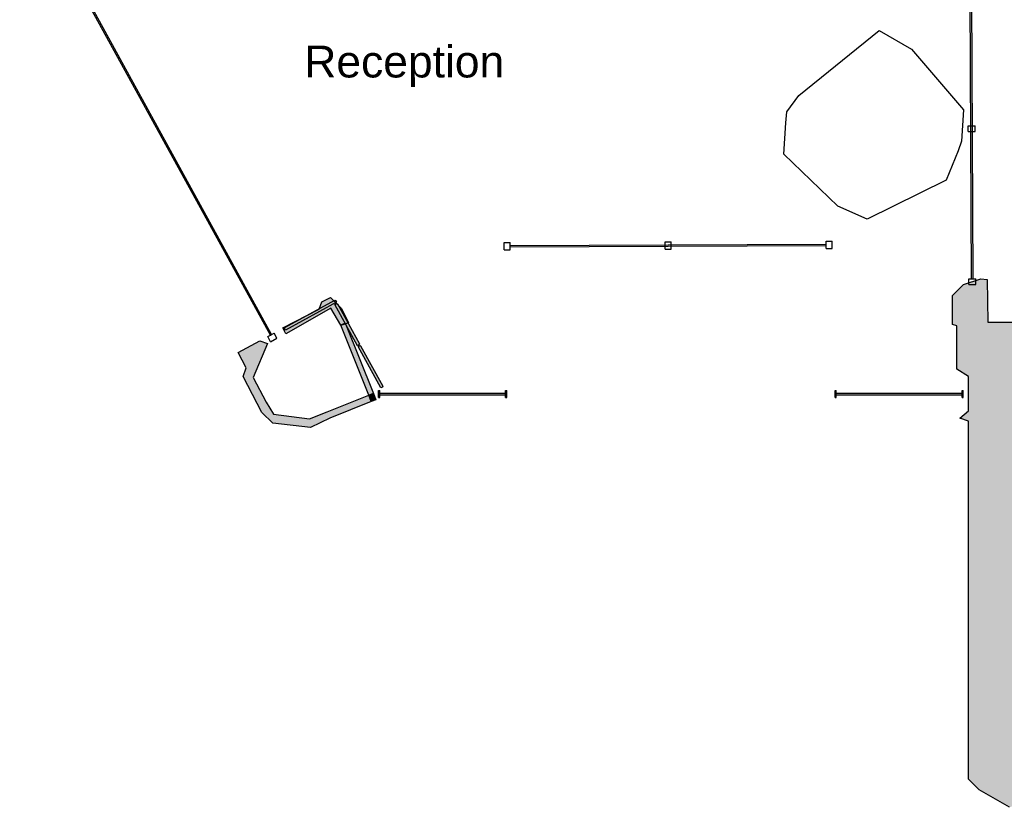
# Model space of a CAD drawing. Header units: millimetres. Extents: x -4985 to 43235, y -185 to 35000.
# Tile 2 of 14: x 9138 to 15954, y -185 to 5270. Entities that reach past the tile are written whole.
import ezdxf
from ezdxf.enums import TextEntityAlignment as Align

# ---------------------------------------------------------------- set-up
doc = ezdxf.new("R2010")
doc.units = ezdxf.units.MM
for name, color, linetype in [('A-ARREDI', 9, 'Continuous'), ('A-MURI-ESISTENTI', 7, 'Continuous'), ('A-PARETI-VETRATE', 5, 'Continuous'), ('A-PILASTRI', 8, 'Continuous'), ('A-TESTI', 7, 'Continuous'), ('A-VETRINE', 4, 'Continuous')]:
    doc.layers.add(name, color=color, linetype=linetype)
doc.styles.add('VISIO', font='arial.ttf')

msp = doc.modelspace()

# ---------------------------------------------------------------- hatches: boundary and pattern name
at = {"layer": 'A-MURI-ESISTENTI'}
for points in [[(15990, -185), (15780, -65), (15705, 10), (15705, 2490), (15645, 2510), (15705, 2560), (15705, 2800), (15625, 2850), (15625, 3150), (15595, 3160), (15595, 3360), (15670, 3435), (15790, 3475), (15835, 3470), (15840, 3175), (16110, 3175), (16175, 3110), (16175, 2080), (16410, 2075), (16475, 2010), (16475, 800), (16435, 770), (16535, 490), (16509, 438), (16475, 410), (16575, 120), (16635, 50), (15990, -185)], [(10980, 3095), (10960, 3135), (11210, 3265), (11230, 3315), (11290, 3345), (11365, 3270), (11415, 3170), (11393.5, 3164.1), (11392, 3168), (11360, 3155), (11292, 3271), (10980, 3095)], [(11393.5, 3164.1), (11360, 3155), (11392, 3168), (11393.5, 3164.1)], [(11360, 3155), (11393.5, 3164.1), (11586, 2682), (11554, 2670), (11360, 3155)], [(11150, 2445), (10890, 2475), (10815, 2550), (10685, 2800), (10705, 2860), (10650, 2965), (10800, 3045), (10853, 3028), (10754, 2792), (10845, 2620), (10894, 2538), (11144, 2505), (11267, 2555), (11554, 2670), (11572, 2625), (11285, 2510), (11150, 2445)], [(11572, 2625), (11554, 2670), (11586, 2682), (11604, 2637), (11572, 2625)]]:
    msp.add_hatch(color=7, dxfattribs=at).paths.add_polyline_path(points)
at = {"layer": 'A-PILASTRI'}
for points in [[(11331, 3314), (10978, 3120), (10971, 3132), (10973, 3138), (11319, 3328), (11324, 3326), (11331, 3314)], [(11477, 3012), (11319, 3298), (11332, 3305), (11337, 3303), (11490, 3024), (11489, 3018), (11477, 3012)], [(11637, 2720), (11480, 3006), (11492, 3013), (11497, 3011), (11651, 2732), (11649, 2726), (11637, 2720)]]:
    msp.add_hatch(color=8, dxfattribs=at).paths.add_polyline_path(points)

# ---------------------------------------------------------------- linework, layer by layer
at = {"layer": 'A-ARREDI'}
msp.add_lwpolyline([(15004.1, 3889.4), (14801.6, 3979.4), (14426.6, 4339.4), (14441.6, 4556.9), (14449.1, 4631.9), (14531.6, 4744.4), (15086.6, 5194.4), (15311.6, 5066.9), (15671.6, 4646.9), (15656.6, 4429.4), (15634.1, 4361.9), (15551.6, 4159.4), (15004.1, 3889.4)], close=True, dxfattribs=at)
msp.add_lwpolyline([(15004.1, 3889.4), (14801.6, 3979.4), (14426.6, 4339.4), (14441.6, 4556.9), (14449.1, 4631.9), (14531.6, 4744.4), (15086.6, 5194.4), (15311.6, 5066.9), (15671.6, 4646.9), (15656.6, 4429.4), (15634.1, 4361.9), (15551.6, 4159.4), (15004.1, 3889.4)], close=True, dxfattribs=at)
at = {"layer": 'A-MURI-ESISTENTI'}
msp.add_lwpolyline([(15990, -185), (15780, -65), (15705, 10), (15705, 2490), (15645, 2510), (15705, 2560), (15705, 2800), (15625, 2850), (15625, 3150), (15595, 3160), (15595, 3360), (15670, 3435), (15790, 3475), (15835, 3470), (15840, 3175), (16110, 3175)], dxfattribs=at)
for points in [[(10980, 3095), (10960, 3135), (11210, 3265), (11230, 3315), (11290, 3345), (11365, 3270), (11415, 3170), (11393.5, 3164.1), (11392, 3168), (11360, 3155), (11292, 3271), (10980, 3095)], [(11393.5, 3164.1), (11360, 3155), (11392, 3168), (11393.5, 3164.1)], [(11360, 3155), (11393.5, 3164.1), (11586, 2682), (11554, 2670), (11360, 3155)], [(11150, 2445), (10890, 2475), (10815, 2550), (10685, 2800), (10705, 2860), (10650, 2965), (10800, 3045), (10853, 3028), (10754, 2792), (10845, 2620), (10894, 2538), (11144, 2505), (11267, 2555), (11554, 2670), (11572, 2625), (11285, 2510), (11150, 2445)], [(11572, 2625), (11554, 2670), (11586, 2682), (11604, 2637), (11572, 2625)]]:
    msp.add_lwpolyline(points, close=True, dxfattribs=at)
at = {"layer": 'A-PARETI-VETRATE'}
for p, q in [((15727.2, 3475.2), (15717.6, 5555.2)), ((15737.2, 3475.3), (15727.6, 5555.3)), ((15702.3, 4535.1), (15752.3, 4535.4)), ((15702.5, 4495.1), (15702.3, 4535.1)), ((15752.5, 4495.4), (15752.3, 4535.4)), ((15702.5, 4495.1), (15752.5, 4495.4)), ((12491.6, 3726.3), (12533.6, 3726.5)), ((12491.8, 3676.3), (12491.6, 3726.3)), ((12533.9, 3676.5), (12533.6, 3726.5)), ((12533.7, 3706.5), (14720.7, 3716.1)), ((12533.8, 3696.5), (12533.7, 3706.5)), ((12533.8, 3696.5), (14720.8, 3706.1)), ((13606.1, 3731.2), (13648.2, 3731.4)), ((13606.3, 3681.2), (13606.1, 3731.2)), ((13606.3, 3681.2), (13648.4, 3681.4)), ((13648.4, 3681.4), (13648.2, 3731.4)), ((14720.6, 3736.1), (14762.7, 3736.3)), ((14720.9, 3686.1), (14720.6, 3736.1)), ((14720.8, 3706.1), (14720.7, 3716.1)), ((14720.9, 3686.1), (14762.9, 3686.3)), ((14762.9, 3686.3), (14762.7, 3736.3)), ((12491.8, 3676.3), (12533.9, 3676.5)), ((15707.2, 3475.1), (15757.2, 3475.4)), ((15707.4, 3435.1), (15707.2, 3475.1)), ((15707.4, 3435.1), (15757.4, 3435.4)), ((15727.2, 3475.2), (15737.2, 3475.3)), ((15757.4, 3435.4), (15757.2, 3475.4))]:
    msp.add_line(p, q, dxfattribs=at)
at = {"layer": 'A-PILASTRI'}
for points in [[(11331, 3314), (10978, 3120), (10971, 3132), (10973, 3138), (11319, 3328), (11324, 3326), (11331, 3314)], [(11477, 3012), (11319, 3298), (11332, 3305), (11337, 3303), (11490, 3024), (11489, 3018), (11477, 3012)], [(11637, 2720), (11480, 3006), (11492, 3013), (11497, 3011), (11651, 2732), (11649, 2726), (11637, 2720)]]:
    msp.add_lwpolyline(points, close=True, dxfattribs=at)
at = {"layer": 'A-VETRINE'}
for p, q in [((10873.4, 3084.7), (9138.1, 6245.6)), ((10882.2, 3089.5), (9146.8, 6250.4)), ((10855.9, 3075), (10899.7, 3099.1)), ((10875.1, 3040), (10855.9, 3075)), ((10873.4, 3084.7), (10882.2, 3089.5)), ((10919, 3064), (10899.7, 3099.1)), ((10875.1, 3040), (10919, 3064)), ((11622.2, 2703), (11630.3, 2703)), ((11622.2, 2653), (11622.2, 2703)), ((11630.3, 2653), (11630.3, 2703)), ((11630.3, 2683), (12501.6, 2683)), ((11630.3, 2673), (11630.3, 2683)), ((11630.3, 2673), (12501.6, 2673)), ((12501.6, 2703), (12509.6, 2703)), ((12501.6, 2653), (12501.6, 2703)), ((12501.6, 2673), (12501.6, 2683)), ((12509.6, 2653), (12509.6, 2703)), ((14781.6, 2703), (14789.7, 2703)), ((14781.6, 2653), (14781.6, 2703)), ((14789.7, 2653), (14789.7, 2703)), ((14789.7, 2683), (15660.9, 2683)), ((14789.7, 2673), (14789.7, 2683)), ((14789.7, 2673), (15660.9, 2673)), ((15660.9, 2703), (15669, 2703)), ((15660.9, 2653), (15660.9, 2703)), ((15660.9, 2673), (15660.9, 2683)), ((15669, 2653), (15669, 2703)), ((11622.2, 2653), (11630.3, 2653)), ((12501.6, 2653), (12509.6, 2653)), ((14781.6, 2653), (14789.7, 2653)), ((15660.9, 2653), (15669, 2653))]:
    msp.add_line(p, q, dxfattribs=at)

# ---------------------------------------------------------------- texts
at = {"layer": 'A-TESTI', "style": 'VISIO'}
msp.add_text('Reception', height=220, dxfattribs=at).set_placement((11800, 4980), align=Align.MIDDLE_CENTER)

doc.saveas('drawing.dxf')
